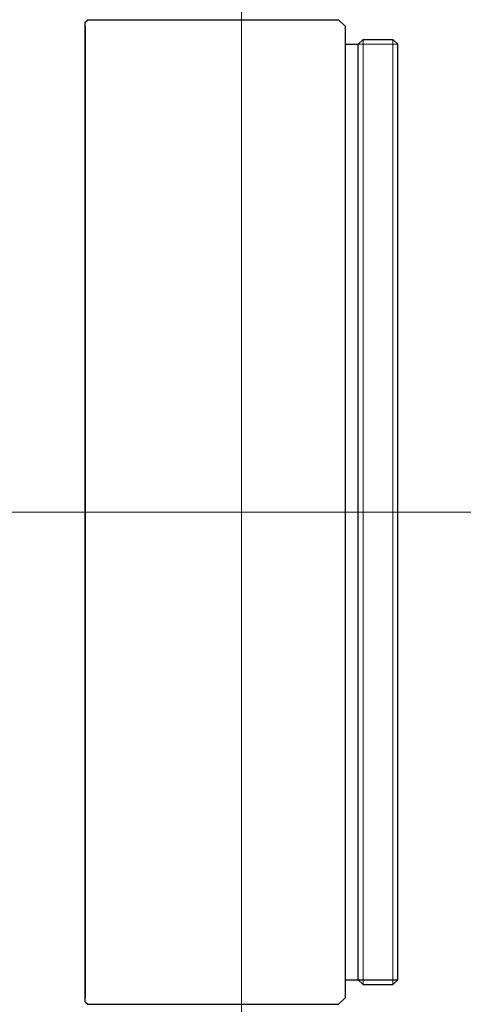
# Model space of a CAD drawing. Header units: millimetres. Extents: x 33.1 to 66.9, y 12.5 to 87.5.
import ezdxf

# ---------------------------------------------------------------- set-up
doc = ezdxf.new("R2010")
doc.units = ezdxf.units.MM
doc.header["$LTSCALE"] = 0.25
doc.linetypes.add('CENTER', pattern=[50.8, 31.75, -6.35, 6.35, -6.35])
doc.layers.add('00_補助線', color=252, linetype='Continuous', lineweight=0, plot=False)
doc.layers.add('01_中心線', color=1, linetype='CENTER', lineweight=20)
doc.layers.add('01_外形線', color=7, linetype='Continuous', lineweight=30)

msp = doc.modelspace()

# ---------------------------------------------------------------- linework, layer by layer
at = {"layer": '00_補助線'}
for direction in [(0, 1), (1, 0)]:
    msp.add_xline((50, 50), direction, dxfattribs=at)
at = {"layer": '01_中心線'}
msp.add_line((33.1, 50), (66.9, 50), dxfattribs=at)
at = {"layer": '01_外形線'}
for p, q in [((38.1, 87.3), (38.3, 87.5)), ((38.1, 12.7), (38.1, 87.3)), ((38.1, 87), (38.1, 13)), ((38.3, 87.5), (57.4, 87.5)), ((57.9, 87), (57.4, 87.5)), ((57.9, 87), (57.9, 13)), ((57.9, 85.625), (58.9, 85.625)), ((58.9, 85.625), (59.275, 86)), ((58.9, 85.625), (58.9, 85.625)), ((58.9, 14.375), (58.9, 85.625)), ((59.275, 86), (61.525, 86)), ((61.9, 85.625), (61.525, 86)), ((61.9, 14.375), (61.9, 85.625)), ((57.9, 14.375), (58.9, 14.375)), ((58.9, 14.375), (58.9, 14.375)), ((58.9, 14.375), (59.275, 14)), ((58.9, 14.375), (61.9, 14.375)), ((61.9, 14.375), (61.525, 14)), ((59.275, 14), (61.525, 14)), ((57.9, 13), (57.4, 12.5)), ((38.1, 12.7), (38.3, 12.5)), ((38.3, 12.5), (57.4, 12.5))]:
    msp.add_line(p, q, dxfattribs=at)
at = {"layer": '01_外形線', "lineweight": 20}
for p, q in [((58.9, 85.625), (61.9, 85.625)), ((59.275, 86), (59.275, 14)), ((61.525, 86), (61.525, 14))]:
    msp.add_line(p, q, dxfattribs=at)

doc.saveas('drawing.dxf')
